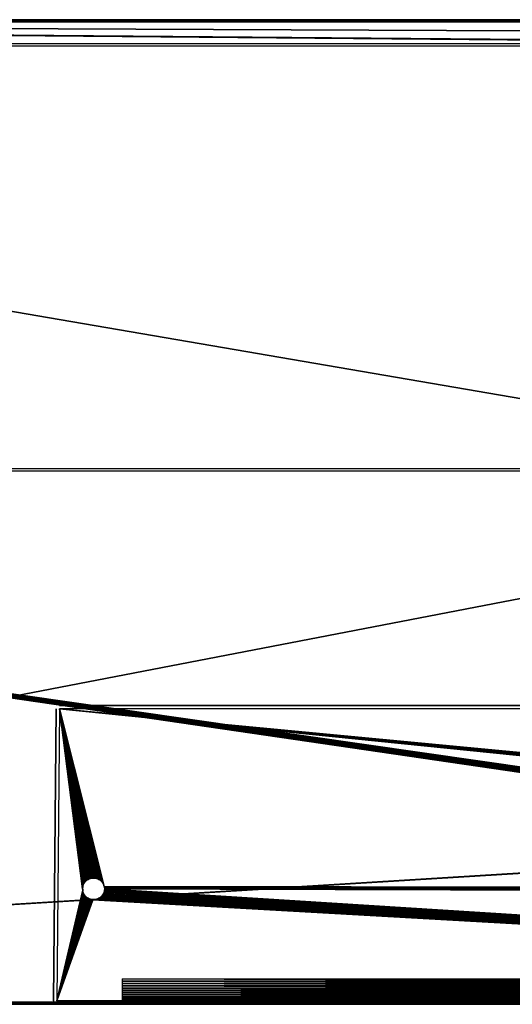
# Model space of a CAD drawing. Header units: millimetres. Extents: x -375 to 375, y -72 to 72.
# Tile 2 of 5: x -140 to -67, y -72 to 72. Entities that reach past the tile are written whole.
import ezdxf

# ---------------------------------------------------------------- set-up
doc = ezdxf.new("R2010")
doc.units = ezdxf.units.MM
doc.header["$LTSCALE"] = 26.699852
for name, color, linetype in [('1', 7, 'CONTINUOUS'), ('11', 7, 'CONTINUOUS'), ('12', 7, 'CONTINUOUS'), ('13', 7, 'CONTINUOUS'), ('14', 7, 'CONTINUOUS'), ('17', 7, 'CONTINUOUS'), ('18', 7, 'CONTINUOUS'), ('19', 7, 'CONTINUOUS'), ('2', 7, 'CONTINUOUS'), ('20', 7, 'CONTINUOUS'), ('21', 7, 'CONTINUOUS'), ('23', 7, 'CONTINUOUS'), ('25', 7, 'CONTINUOUS'), ('26', 7, 'CONTINUOUS'), ('28', 7, 'CONTINUOUS'), ('3', 7, 'CONTINUOUS'), ('5', 7, 'CONTINUOUS')]:
    doc.layers.add(name, color=color, linetype=linetype)

msp = doc.modelspace()

# ---------------------------------------------------------------- linework, layer by layer
at = {"layer": '1', "color": 7, "linetype": 'Continuous'}
for points in [[(-374.7, -72.2), (-374.7, 72.2), (374.7, 72.2), (-374.7, -72.2)], [(374.7, -72.2), (-374.7, -72.2), (374.7, 72.2), (374.7, -72.2)]]:
    msp.add_3dface(points, dxfattribs=at)
at = {"layer": '11', "color": 7, "linetype": 'Continuous'}
for points in [[(374.7, -72.2, 8), (-374.7, -72.2, 8), (374.7, -72.5, 7.7), (374.7, -72.2, 8)], [(-374.7, -72.2, 8), (-374.7, -72.5, 7.7), (374.7, -72.5, 7.7), (-374.7, -72.2, 8)]]:
    msp.add_3dface(points, dxfattribs=at)
at = {"layer": '12', "color": 7, "linetype": 'Continuous'}
for points in [[(-374.7, -72.2), (374.7, -72.2), (-374.7, -72.5, 0.3), (-374.7, -72.2)], [(374.7, -72.2), (374.7, -72.5, 0.3), (-374.7, -72.5, 0.3), (374.7, -72.2)]]:
    msp.add_3dface(points, dxfattribs=at)
at = {"layer": '13', "color": 7, "linetype": 'Continuous'}
for points in [[(-374.7, 72.2, 8), (374.7, 72.2, 8), (-374.7, 72.5, 7.7), (-374.7, 72.2, 8)], [(374.7, 72.2, 8), (374.7, 72.5, 7.7), (-374.7, 72.5, 7.7), (374.7, 72.2, 8)]]:
    msp.add_3dface(points, dxfattribs=at)
at = {"layer": '14', "color": 7, "linetype": 'Continuous'}
for points in [[(374.7, 72.2), (-374.7, 72.2), (374.7, 72.5, 0.3), (374.7, 72.2)], [(-374.7, 72.2), (-374.7, 72.5, 0.3), (374.7, 72.5, 0.3), (-374.7, 72.2)]]:
    msp.add_3dface(points, dxfattribs=at)
at = {"layer": '17', "linetype": 'Continuous'}
for points in [[(-124.75, -72.5, 27), (-124.75, -72.5, 11.75), (-113.63, -72.5, 16.2), (-124.75, -72.5, 27)], [(-124.75, -72.5, 11.75), (-20, -72.5, 11.75), (-112.12, -72.5, 15.5), (-124.75, -72.5, 11.75)], [(-113.63, -72.5, 16.2), (-124.75, -72.5, 11.75), (-113.46, -72.5, 16.04), (-113.63, -72.5, 16.2)], [(-113.46, -72.5, 16.04), (-124.75, -72.5, 11.75), (-113.26, -72.5, 15.89), (-113.46, -72.5, 16.04)], [(-113.26, -72.5, 15.89), (-124.75, -72.5, 11.75), (-113.05, -72.5, 15.76), (-113.26, -72.5, 15.89)], [(-113.05, -72.5, 15.76), (-124.75, -72.5, 11.75), (-112.83, -72.5, 15.66), (-113.05, -72.5, 15.76)], [(-112.83, -72.5, 15.66), (-124.75, -72.5, 11.75), (-112.6, -72.5, 15.58), (-112.83, -72.5, 15.66)], [(-112.6, -72.5, 15.58), (-124.75, -72.5, 11.75), (-112.36, -72.5, 15.53), (-112.6, -72.5, 15.58)], [(-112.36, -72.5, 15.53), (-124.75, -72.5, 11.75), (-112.12, -72.5, 15.5), (-112.36, -72.5, 15.53)], [(124.75, -72.5, 27), (-124.75, -72.5, 27), (112, -72.5, 22), (124.75, -72.5, 27)], [(10, -72.5, 22.82), (-124.75, -72.5, 27), (-10, -72.5, 22.82), (10, -72.5, 22.82)], [(-10, -72.5, 22.82), (-124.75, -72.5, 27), (-10.75, -72.5, 22.79), (-10, -72.5, 22.82)], [(-10.75, -72.5, 22.79), (-124.75, -72.5, 27), (-11.49, -72.5, 22.71), (-10.75, -72.5, 22.79)], [(-11.49, -72.5, 22.71), (-124.75, -72.5, 27), (-12.23, -72.5, 22.57), (-11.49, -72.5, 22.71)], [(-12.23, -72.5, 22.57), (-124.75, -72.5, 27), (-12.95, -72.5, 22.38), (-12.23, -72.5, 22.57)], [(-12.95, -72.5, 22.38), (-124.75, -72.5, 27), (-13.65, -72.5, 22.13), (-12.95, -72.5, 22.38)], [(-13.65, -72.5, 22.13), (-124.75, -72.5, 27), (-14.34, -72.5, 21.83), (-13.65, -72.5, 22.13)], [(-14.34, -72.5, 21.83), (-124.75, -72.5, 27), (-15, -72.5, 21.48), (-14.34, -72.5, 21.83)], [(-15, -72.5, 21.48), (-124.75, -72.5, 27), (-15.63, -72.5, 21.08), (-15, -72.5, 21.48)], [(-15.63, -72.5, 21.08), (-124.75, -72.5, 27), (-16.23, -72.5, 20.64), (-15.63, -72.5, 21.08)], [(-16.23, -72.5, 20.64), (-124.75, -72.5, 27), (-16.8, -72.5, 20.15), (-16.23, -72.5, 20.64)], [(-16.8, -72.5, 20.15), (-124.75, -72.5, 27), (-17.33, -72.5, 19.62), (-16.8, -72.5, 20.15)], [(-17.33, -72.5, 19.62), (-124.75, -72.5, 27), (-17.82, -72.5, 19.06), (-17.33, -72.5, 19.62)], [(-17.82, -72.5, 19.06), (-124.75, -72.5, 27), (-18.26, -72.5, 18.46), (-17.82, -72.5, 19.06)], [(-18.26, -72.5, 18.46), (-124.75, -72.5, 27), (-18.66, -72.5, 17.82), (-18.26, -72.5, 18.46)], [(-18.66, -72.5, 17.82), (-124.75, -72.5, 27), (-19.01, -72.5, 17.16), (-18.66, -72.5, 17.82)], [(-19.01, -72.5, 17.16), (-124.75, -72.5, 27), (-19.31, -72.5, 16.48), (-19.01, -72.5, 17.16)], [(-19.31, -72.5, 16.48), (-124.75, -72.5, 27), (-19.56, -72.5, 15.77), (-19.31, -72.5, 16.48)], [(-19.56, -72.5, 15.77), (-124.75, -72.5, 27), (-19.75, -72.5, 15.05), (-19.56, -72.5, 15.77)], [(-19.75, -72.5, 15.05), (-124.75, -72.5, 27), (-19.89, -72.5, 14.31), (-19.75, -72.5, 15.05)], [(-19.89, -72.5, 14.31), (-124.75, -72.5, 27), (-19.97, -72.5, 13.57), (-19.89, -72.5, 14.31)], [(-19.97, -72.5, 13.57), (-124.75, -72.5, 27), (-20, -72.5, 12.82), (-19.97, -72.5, 13.57)], [(-20, -72.5, 12.82), (-124.75, -72.5, 27), (-20, -72.5, 11.75), (-20, -72.5, 12.82)], [(-20, -72.5, 11.75), (-124.75, -72.5, 27), (-111.4, -72.5, 23.92), (-20, -72.5, 11.75)], [(-114.25, -72.5, 21.75), (-124.75, -72.5, 27), (-114.25, -72.5, 17.75), (-114.25, -72.5, 21.75)], [(-124.75, -72.5, 27), (-114.25, -72.5, 21.75), (-114.24, -72.5, 21.99), (-124.75, -72.5, 27)], [(-114.25, -72.5, 17.75), (-124.75, -72.5, 27), (-114.24, -72.5, 17.51), (-114.25, -72.5, 17.75)], [(-114.24, -72.5, 17.51), (-124.75, -72.5, 27), (-114.2, -72.5, 17.27), (-114.24, -72.5, 17.51)], [(-114.2, -72.5, 17.27), (-124.75, -72.5, 27), (-114.13, -72.5, 17.03), (-114.2, -72.5, 17.27)], [(-114.13, -72.5, 17.03), (-124.75, -72.5, 27), (-114.04, -72.5, 16.81), (-114.13, -72.5, 17.03)], [(-114.04, -72.5, 16.81), (-124.75, -72.5, 27), (-113.93, -72.5, 16.59), (-114.04, -72.5, 16.81)], [(-113.93, -72.5, 16.59), (-124.75, -72.5, 27), (-113.79, -72.5, 16.39), (-113.93, -72.5, 16.59)], [(-113.79, -72.5, 16.39), (-124.75, -72.5, 27), (-113.63, -72.5, 16.2), (-113.79, -72.5, 16.39)], [(-111.4, -72.5, 23.92), (-124.75, -72.5, 27), (-111.64, -72.5, 23.97), (-111.4, -72.5, 23.92)], [(-111.64, -72.5, 23.97), (-124.75, -72.5, 27), (-111.88, -72.5, 24), (-111.64, -72.5, 23.97)], [(-111.88, -72.5, 24), (-124.75, -72.5, 27), (-112.12, -72.5, 24), (-111.88, -72.5, 24)], [(-112.12, -72.5, 24), (-124.75, -72.5, 27), (-112.36, -72.5, 23.97), (-112.12, -72.5, 24)], [(-112.36, -72.5, 23.97), (-124.75, -72.5, 27), (-112.6, -72.5, 23.92), (-112.36, -72.5, 23.97)], [(-112.6, -72.5, 23.92), (-124.75, -72.5, 27), (-112.83, -72.5, 23.84), (-112.6, -72.5, 23.92)], [(-112.83, -72.5, 23.84), (-124.75, -72.5, 27), (-113.05, -72.5, 23.74), (-112.83, -72.5, 23.84)], [(-113.05, -72.5, 23.74), (-124.75, -72.5, 27), (-113.26, -72.5, 23.61), (-113.05, -72.5, 23.74)], [(-113.26, -72.5, 23.61), (-124.75, -72.5, 27), (-113.46, -72.5, 23.46), (-113.26, -72.5, 23.61)], [(-113.46, -72.5, 23.46), (-124.75, -72.5, 27), (-113.63, -72.5, 23.3), (-113.46, -72.5, 23.46)], [(-113.63, -72.5, 23.3), (-124.75, -72.5, 27), (-113.79, -72.5, 23.11), (-113.63, -72.5, 23.3)], [(-113.79, -72.5, 23.11), (-124.75, -72.5, 27), (-113.93, -72.5, 22.91), (-113.79, -72.5, 23.11)], [(-113.93, -72.5, 22.91), (-124.75, -72.5, 27), (-114.04, -72.5, 22.69), (-113.93, -72.5, 22.91)], [(-114.04, -72.5, 22.69), (-124.75, -72.5, 27), (-114.13, -72.5, 22.47), (-114.04, -72.5, 22.69)], [(-114.13, -72.5, 22.47), (-124.75, -72.5, 27), (-114.2, -72.5, 22.23), (-114.13, -72.5, 22.47)], [(-114.2, -72.5, 22.23), (-124.75, -72.5, 27), (-114.24, -72.5, 21.99), (-114.2, -72.5, 22.23)], [(112, -72.5, 22), (-124.75, -72.5, 27), (108, -72.5, 22), (112, -72.5, 22)], [(108, -72.5, 22), (-124.75, -72.5, 27), (107.76, -72.5, 21.99), (108, -72.5, 22)], [(107.76, -72.5, 21.99), (-124.75, -72.5, 27), (107.52, -72.5, 21.95), (107.76, -72.5, 21.99)], [(107.52, -72.5, 21.95), (-124.75, -72.5, 27), (107.28, -72.5, 21.88), (107.52, -72.5, 21.95)], [(107.28, -72.5, 21.88), (-124.75, -72.5, 27), (107.06, -72.5, 21.79), (107.28, -72.5, 21.88)], [(107.06, -72.5, 21.79), (-124.75, -72.5, 27), (106.84, -72.5, 21.68), (107.06, -72.5, 21.79)], [(106.84, -72.5, 21.68), (-124.75, -72.5, 27), (106.64, -72.5, 21.54), (106.84, -72.5, 21.68)], [(106.64, -72.5, 21.54), (-124.75, -72.5, 27), (106.45, -72.5, 21.38), (106.64, -72.5, 21.54)], [(106.45, -72.5, 21.38), (-124.75, -72.5, 27), (106.29, -72.5, 21.21), (106.45, -72.5, 21.38)], [(106.29, -72.5, 21.21), (-124.75, -72.5, 27), (106.14, -72.5, 21.01), (106.29, -72.5, 21.21)], [(106.14, -72.5, 21.01), (-124.75, -72.5, 27), (106.01, -72.5, 20.8), (106.14, -72.5, 21.01)], [(106.01, -72.5, 20.8), (-124.75, -72.5, 27), (105.91, -72.5, 20.58), (106.01, -72.5, 20.8)], [(105.91, -72.5, 20.58), (-124.75, -72.5, 27), (105.83, -72.5, 20.35), (105.91, -72.5, 20.58)], [(105.83, -72.5, 20.35), (-124.75, -72.5, 27), (105.78, -72.5, 20.11), (105.83, -72.5, 20.35)], [(-124.75, -72.5, 27), (10, -72.5, 22.82), (105.78, -72.5, 20.11), (-124.75, -72.5, 27)], [(-112.12, -72.5, 15.5), (-20, -72.5, 11.75), (-111.88, -72.5, 15.5), (-112.12, -72.5, 15.5)], [(-111.88, -72.5, 15.5), (-20, -72.5, 11.75), (-111.64, -72.5, 15.53), (-111.88, -72.5, 15.5)], [(-111.64, -72.5, 15.53), (-20, -72.5, 11.75), (-111.4, -72.5, 15.58), (-111.64, -72.5, 15.53)], [(-111.4, -72.5, 15.58), (-20, -72.5, 11.75), (-111.17, -72.5, 15.66), (-111.4, -72.5, 15.58)], [(-111.17, -72.5, 23.84), (-20, -72.5, 11.75), (-111.4, -72.5, 23.92), (-111.17, -72.5, 23.84)], [(-111.17, -72.5, 15.66), (-20, -72.5, 11.75), (-110.95, -72.5, 15.76), (-111.17, -72.5, 15.66)], [(-110.95, -72.5, 23.74), (-20, -72.5, 11.75), (-111.17, -72.5, 23.84), (-110.95, -72.5, 23.74)], [(-110.95, -72.5, 15.76), (-20, -72.5, 11.75), (-110.74, -72.5, 15.89), (-110.95, -72.5, 15.76)], [(-110.74, -72.5, 23.61), (-20, -72.5, 11.75), (-110.95, -72.5, 23.74), (-110.74, -72.5, 23.61)], [(-110.74, -72.5, 15.89), (-20, -72.5, 11.75), (-110.54, -72.5, 16.04), (-110.74, -72.5, 15.89)], [(-110.54, -72.5, 23.46), (-20, -72.5, 11.75), (-110.74, -72.5, 23.61), (-110.54, -72.5, 23.46)], [(-110.54, -72.5, 16.04), (-20, -72.5, 11.75), (-110.37, -72.5, 16.2), (-110.54, -72.5, 16.04)], [(-110.37, -72.5, 23.3), (-20, -72.5, 11.75), (-110.54, -72.5, 23.46), (-110.37, -72.5, 23.3)], [(-110.37, -72.5, 16.2), (-20, -72.5, 11.75), (-110.21, -72.5, 16.39), (-110.37, -72.5, 16.2)], [(-110.21, -72.5, 23.11), (-20, -72.5, 11.75), (-110.37, -72.5, 23.3), (-110.21, -72.5, 23.11)], [(-110.21, -72.5, 16.39), (-20, -72.5, 11.75), (-110.07, -72.5, 16.59), (-110.21, -72.5, 16.39)], [(-110.07, -72.5, 22.91), (-20, -72.5, 11.75), (-110.21, -72.5, 23.11), (-110.07, -72.5, 22.91)], [(-110.07, -72.5, 16.59), (-20, -72.5, 11.75), (-109.96, -72.5, 16.81), (-110.07, -72.5, 16.59)], [(-109.96, -72.5, 22.69), (-20, -72.5, 11.75), (-110.07, -72.5, 22.91), (-109.96, -72.5, 22.69)], [(-109.96, -72.5, 16.81), (-20, -72.5, 11.75), (-109.87, -72.5, 17.03), (-109.96, -72.5, 16.81)], [(-109.87, -72.5, 22.47), (-20, -72.5, 11.75), (-109.96, -72.5, 22.69), (-109.87, -72.5, 22.47)], [(-109.87, -72.5, 17.03), (-20, -72.5, 11.75), (-109.8, -72.5, 17.27), (-109.87, -72.5, 17.03)], [(-109.8, -72.5, 22.23), (-20, -72.5, 11.75), (-109.87, -72.5, 22.47), (-109.8, -72.5, 22.23)], [(-109.8, -72.5, 17.27), (-20, -72.5, 11.75), (-109.76, -72.5, 17.51), (-109.8, -72.5, 17.27)], [(-109.76, -72.5, 21.99), (-20, -72.5, 11.75), (-109.8, -72.5, 22.23), (-109.76, -72.5, 21.99)], [(-109.76, -72.5, 17.51), (-20, -72.5, 11.75), (-109.75, -72.5, 17.75), (-109.76, -72.5, 17.51)], [(-109.75, -72.5, 21.75), (-20, -72.5, 11.75), (-109.76, -72.5, 21.99), (-109.75, -72.5, 21.75)], [(-109.75, -72.5, 17.75), (-20, -72.5, 11.75), (-109.75, -72.5, 21.75), (-109.75, -72.5, 17.75)]]:
    msp.add_3dface(points, dxfattribs=at)
at = {"layer": '18', "linetype": 'Continuous'}
for points in [[(-124.75, -69.1, 8.02), (-124.75, -68.75, 8), (-20, -69.1, 8.02), (-124.75, -69.1, 8.02)], [(-20, -69.1, 8.02), (-124.75, -68.75, 8), (-20, -68.75, 8), (-20, -69.1, 8.02)], [(-124.75, -69.44, 8.06), (-124.75, -69.1, 8.02), (-20, -69.44, 8.06), (-124.75, -69.44, 8.06)], [(-20, -69.44, 8.06), (-124.75, -69.1, 8.02), (-20, -69.1, 8.02), (-20, -69.44, 8.06)], [(-124.75, -69.78, 8.14), (-124.75, -69.44, 8.06), (-20, -69.78, 8.14), (-124.75, -69.78, 8.14)], [(-20, -69.78, 8.14), (-124.75, -69.44, 8.06), (-20, -69.44, 8.06), (-20, -69.78, 8.14)], [(-124.75, -70.1, 8.25), (-124.75, -69.78, 8.14), (-20, -70.1, 8.25), (-124.75, -70.1, 8.25)], [(-20, -70.1, 8.25), (-124.75, -69.78, 8.14), (-20, -69.78, 8.14), (-20, -70.1, 8.25)], [(-124.75, -70.42, 8.39), (-124.75, -70.1, 8.25), (-20, -70.42, 8.39), (-124.75, -70.42, 8.39)], [(-20, -70.42, 8.39), (-124.75, -70.1, 8.25), (-20, -70.1, 8.25), (-20, -70.42, 8.39)], [(-124.75, -70.72, 8.56), (-124.75, -70.42, 8.39), (-20, -70.72, 8.56), (-124.75, -70.72, 8.56)], [(-20, -70.72, 8.56), (-124.75, -70.42, 8.39), (-20, -70.42, 8.39), (-20, -70.72, 8.56)], [(-124.75, -71.01, 8.76), (-124.75, -70.72, 8.56), (-20, -71.01, 8.76), (-124.75, -71.01, 8.76)], [(-20, -71.01, 8.76), (-124.75, -70.72, 8.56), (-20, -70.72, 8.56), (-20, -71.01, 8.76)], [(-124.75, -71.28, 8.98), (-124.75, -71.01, 8.76), (-20, -71.28, 8.98), (-124.75, -71.28, 8.98)], [(-20, -71.28, 8.98), (-124.75, -71.01, 8.76), (-20, -71.01, 8.76), (-20, -71.28, 8.98)], [(-124.75, -71.52, 9.22), (-124.75, -71.28, 8.98), (-20, -71.52, 9.22), (-124.75, -71.52, 9.22)], [(-20, -71.52, 9.22), (-124.75, -71.28, 8.98), (-20, -71.28, 8.98), (-20, -71.52, 9.22)], [(-124.75, -71.74, 9.49), (-124.75, -71.52, 9.22), (-20, -71.74, 9.49), (-124.75, -71.74, 9.49)], [(-20, -71.74, 9.49), (-124.75, -71.52, 9.22), (-20, -71.52, 9.22), (-20, -71.74, 9.49)], [(-124.75, -71.94, 9.78), (-124.75, -71.74, 9.49), (-20, -71.94, 9.78), (-124.75, -71.94, 9.78)], [(-20, -71.94, 9.78), (-124.75, -71.74, 9.49), (-20, -71.74, 9.49), (-20, -71.94, 9.78)], [(-124.75, -72.11, 10.08), (-124.75, -71.94, 9.78), (-20, -72.11, 10.08), (-124.75, -72.11, 10.08)], [(-20, -72.11, 10.08), (-124.75, -71.94, 9.78), (-20, -71.94, 9.78), (-20, -72.11, 10.08)], [(-124.75, -72.25, 10.4), (-124.75, -72.11, 10.08), (-20, -72.25, 10.4), (-124.75, -72.25, 10.4)], [(-20, -72.25, 10.4), (-124.75, -72.11, 10.08), (-20, -72.11, 10.08), (-20, -72.25, 10.4)], [(-124.75, -72.36, 10.72), (-124.75, -72.25, 10.4), (-20, -72.36, 10.72), (-124.75, -72.36, 10.72)], [(-20, -72.36, 10.72), (-124.75, -72.25, 10.4), (-20, -72.25, 10.4), (-20, -72.36, 10.72)], [(-124.75, -72.44, 11.06), (-124.75, -72.36, 10.72), (-20, -72.44, 11.06), (-124.75, -72.44, 11.06)], [(-20, -72.44, 11.06), (-124.75, -72.36, 10.72), (-20, -72.36, 10.72), (-20, -72.44, 11.06)], [(-124.75, -72.48, 11.4), (-124.75, -72.44, 11.06), (-20, -72.48, 11.4), (-124.75, -72.48, 11.4)], [(-20, -72.48, 11.4), (-124.75, -72.44, 11.06), (-20, -72.44, 11.06), (-20, -72.48, 11.4)], [(-20, -72.5, 11.75), (-124.75, -72.5, 11.75), (-124.75, -72.48, 11.4), (-20, -72.5, 11.75)], [(-20, -72.5, 11.75), (-124.75, -72.48, 11.4), (-20, -72.48, 11.4), (-20, -72.5, 11.75)]]:
    msp.add_3dface(points, dxfattribs=at)
at = {"layer": '19', "color": 2, "linetype": 'Continuous'}
for points in [[(-133.72, -72.5, 9.64), (-133.72, -72.5, 9.78), (-134.38, -72.5, 8.12), (-133.72, -72.5, 9.64)], [(-134.38, -72.5, 8.12), (-133.72, -72.5, 9.78), (-134.38, -72.5, 30.88), (-134.38, -72.5, 8.12)], [(-134.38, -72.5, 30.88), (-133.72, -72.5, 9.78), (-133.72, -72.5, 29.22), (-134.38, -72.5, 30.88)], [(-133.69, -72.5, 9.52), (-133.72, -72.5, 9.64), (-134.38, -72.5, 8.12), (-133.69, -72.5, 9.52)], [(-133.65, -72.5, 9.39), (-133.69, -72.5, 9.52), (-134.38, -72.5, 8.12), (-133.65, -72.5, 9.39)], [(-133.59, -72.5, 9.28), (-133.65, -72.5, 9.39), (-134.38, -72.5, 8.12), (-133.59, -72.5, 9.28)], [(-133.52, -72.5, 9.17), (-133.59, -72.5, 9.28), (-134.38, -72.5, 8.12), (-133.52, -72.5, 9.17)], [(-133.43, -72.5, 9.07), (-133.52, -72.5, 9.17), (-134.38, -72.5, 8.12), (-133.43, -72.5, 9.07)], [(-133.33, -72.5, 8.98), (-133.43, -72.5, 9.07), (-134.38, -72.5, 8.12), (-133.33, -72.5, 8.98)], [(-133.22, -72.5, 8.91), (-133.33, -72.5, 8.98), (-134.38, -72.5, 8.12), (-133.22, -72.5, 8.91)], [(-133.11, -72.5, 8.85), (-133.22, -72.5, 8.91), (-134.38, -72.5, 8.12), (-133.11, -72.5, 8.85)], [(-131.24, -72.5, 8.12), (-133.11, -72.5, 8.85), (-134.38, -72.5, 8.12), (-131.24, -72.5, 8.12)], [(134.38, -72.5, 30.88), (-134.38, -72.5, 30.88), (132.72, -72.5, 30.22), (134.38, -72.5, 30.88)], [(132.72, -72.5, 30.22), (-134.38, -72.5, 30.88), (-132.72, -72.5, 30.22), (132.72, -72.5, 30.22)], [(-132.72, -72.5, 30.22), (-134.38, -72.5, 30.88), (-132.86, -72.5, 30.22), (-132.72, -72.5, 30.22)], [(-132.86, -72.5, 30.22), (-134.38, -72.5, 30.88), (-132.98, -72.5, 30.19), (-132.86, -72.5, 30.22)], [(-132.98, -72.5, 30.19), (-134.38, -72.5, 30.88), (-133.11, -72.5, 30.15), (-132.98, -72.5, 30.19)], [(-133.11, -72.5, 30.15), (-134.38, -72.5, 30.88), (-133.22, -72.5, 30.09), (-133.11, -72.5, 30.15)], [(-133.22, -72.5, 30.09), (-134.38, -72.5, 30.88), (-133.33, -72.5, 30.02), (-133.22, -72.5, 30.09)], [(-133.33, -72.5, 30.02), (-134.38, -72.5, 30.88), (-133.43, -72.5, 29.93), (-133.33, -72.5, 30.02)], [(-133.43, -72.5, 29.93), (-134.38, -72.5, 30.88), (-133.52, -72.5, 29.83), (-133.43, -72.5, 29.93)], [(-133.52, -72.5, 29.83), (-134.38, -72.5, 30.88), (-133.59, -72.5, 29.72), (-133.52, -72.5, 29.83)], [(-133.59, -72.5, 29.72), (-134.38, -72.5, 30.88), (-133.65, -72.5, 29.61), (-133.59, -72.5, 29.72)], [(-133.65, -72.5, 29.61), (-134.38, -72.5, 30.88), (-133.69, -72.5, 29.48), (-133.65, -72.5, 29.61)], [(-133.69, -72.5, 29.48), (-134.38, -72.5, 30.88), (-133.72, -72.5, 29.36), (-133.69, -72.5, 29.48)], [(-133.72, -72.5, 29.36), (-134.38, -72.5, 30.88), (-133.72, -72.5, 29.22), (-133.72, -72.5, 29.36)], [(-132.98, -72.5, 8.81), (-133.11, -72.5, 8.85), (-131.24, -72.5, 8.12), (-132.98, -72.5, 8.81)], [(-132.86, -72.5, 8.78), (-132.98, -72.5, 8.81), (-131.24, -72.5, 8.12), (-132.86, -72.5, 8.78)], [(-132.72, -72.5, 8.78), (-132.86, -72.5, 8.78), (-131.24, -72.5, 8.12), (-132.72, -72.5, 8.78)], [(-131.24, -72.5, 8.78), (-132.72, -72.5, 8.78), (-131.24, -72.5, 8.12), (-131.24, -72.5, 8.78)]]:
    msp.add_3dface(points, dxfattribs=at)
at = {"layer": '2', "color": 7, "linetype": 'Continuous'}
for points in [[(5.5, 69, 8), (369.5, 69, 8), (-374.7, 72.2, 8), (5.5, 69, 8)], [(-374.7, 72.2, 8), (369.5, 69, 8), (374.7, 72.2, 8), (-374.7, 72.2, 8)], [(5.28, 68.99, 8), (5.5, 69, 8), (-374.7, 72.2, 8), (5.28, 68.99, 8)], [(5.05, 68.95, 8), (5.28, 68.99, 8), (-374.7, 72.2, 8), (5.05, 68.95, 8)], [(-5.5, 69, 8), (5.05, 68.95, 8), (-374.7, 72.2, 8), (-5.5, 69, 8)], [(-369.5, 69, 8), (-5.5, 69, 8), (-374.7, 72.2, 8), (-369.5, 69, 8)], [(-369.72, 6.01, 8), (-374.7, -72.2, 8), (5.26, -48.78, 8), (-369.72, 6.01, 8)], [(-369.5, 6, 8), (-369.72, 6.01, 8), (5.26, -48.78, 8), (-369.5, 6, 8)], [(-5.5, 6, 8), (-369.5, 6, 8), (4.21, -47.66, 8), (-5.5, 6, 8)], [(4.21, -47.66, 8), (-369.5, 6, 8), (4.24, -47.82, 8), (4.21, -47.66, 8)], [(4.24, -47.82, 8), (-369.5, 6, 8), (4.29, -47.98, 8), (4.24, -47.82, 8)], [(4.29, -47.98, 8), (-369.5, 6, 8), (4.36, -48.13, 8), (4.29, -47.98, 8)], [(4.36, -48.13, 8), (-369.5, 6, 8), (4.45, -48.26, 8), (4.36, -48.13, 8)], [(4.45, -48.26, 8), (-369.5, 6, 8), (4.55, -48.39, 8), (4.45, -48.26, 8)], [(4.55, -48.39, 8), (-369.5, 6, 8), (4.67, -48.5, 8), (4.55, -48.39, 8)], [(4.67, -48.5, 8), (-369.5, 6, 8), (4.8, -48.6, 8), (4.67, -48.5, 8)], [(4.8, -48.6, 8), (-369.5, 6, 8), (4.95, -48.68, 8), (4.8, -48.6, 8)], [(4.95, -48.68, 8), (-369.5, 6, 8), (5.1, -48.74, 8), (4.95, -48.68, 8)], [(5.1, -48.74, 8), (-369.5, 6, 8), (5.26, -48.78, 8), (5.1, -48.74, 8)], [(5.26, -48.78, 8), (-374.7, -72.2, 8), (5.42, -48.8, 8), (5.26, -48.78, 8)], [(-374.7, -72.2, 8), (374.7, -72.2, 8), (5.42, -48.8, 8), (-374.7, -72.2, 8)]]:
    msp.add_3dface(points, dxfattribs=at)
at = {"layer": '20', "color": 2, "linetype": 'Continuous'}
for points in [[(-130.59, -55.69, 31.24), (-134, -29, 31), (-134.38, -72, 31.38), (-130.59, -55.69, 31.24)], [(-127.5, -54.95, 31.23), (-127.44, -55.13, 31.23), (-134, -29, 31), (-127.5, -54.95, 31.23)], [(-127.44, -55.13, 31.23), (127.4, -55.5, 31.24), (-134, -29, 31), (-127.44, -55.13, 31.23)], [(-127.57, -54.78, 31.23), (-127.5, -54.95, 31.23), (-134, -29, 31), (-127.57, -54.78, 31.23)], [(-127.66, -54.62, 31.23), (-127.57, -54.78, 31.23), (-134, -29, 31), (-127.66, -54.62, 31.23)], [(-127.77, -54.47, 31.23), (-127.66, -54.62, 31.23), (-134, -29, 31), (-127.77, -54.47, 31.23)], [(-127.9, -54.34, 31.23), (-127.77, -54.47, 31.23), (-134, -29, 31), (-127.9, -54.34, 31.23)], [(-128.04, -54.22, 31.22), (-127.9, -54.34, 31.23), (-134, -29, 31), (-128.04, -54.22, 31.22)], [(-128.2, -54.11, 31.22), (-128.04, -54.22, 31.22), (-134, -29, 31), (-128.2, -54.11, 31.22)], [(-128.37, -54.03, 31.22), (-128.2, -54.11, 31.22), (-134, -29, 31), (-128.37, -54.03, 31.22)], [(-128.54, -53.97, 31.22), (-128.37, -54.03, 31.22), (-134, -29, 31), (-128.54, -53.97, 31.22)], [(-128.72, -53.92, 31.22), (-128.54, -53.97, 31.22), (-134, -29, 31), (-128.72, -53.92, 31.22)], [(-128.91, -53.9, 31.22), (-128.72, -53.92, 31.22), (-134, -29, 31), (-128.91, -53.9, 31.22)], [(-129.09, -53.9, 31.22), (-128.91, -53.9, 31.22), (-134, -29, 31), (-129.09, -53.9, 31.22)], [(-129.28, -53.92, 31.22), (-129.09, -53.9, 31.22), (-134, -29, 31), (-129.28, -53.92, 31.22)], [(-129.46, -53.97, 31.22), (-129.28, -53.92, 31.22), (-134, -29, 31), (-129.46, -53.97, 31.22)], [(-129.63, -54.03, 31.22), (-129.46, -53.97, 31.22), (-134, -29, 31), (-129.63, -54.03, 31.22)], [(-129.8, -54.11, 31.22), (-129.63, -54.03, 31.22), (-134, -29, 31), (-129.8, -54.11, 31.22)], [(-129.96, -54.22, 31.22), (-129.8, -54.11, 31.22), (-134, -29, 31), (-129.96, -54.22, 31.22)], [(-130.1, -54.34, 31.23), (-129.96, -54.22, 31.22), (-134, -29, 31), (-130.1, -54.34, 31.23)], [(-130.23, -54.47, 31.23), (-130.1, -54.34, 31.23), (-134, -29, 31), (-130.23, -54.47, 31.23)], [(-130.34, -54.62, 31.23), (-130.23, -54.47, 31.23), (-134, -29, 31), (-130.34, -54.62, 31.23)], [(-130.43, -54.78, 31.23), (-130.34, -54.62, 31.23), (-134, -29, 31), (-130.43, -54.78, 31.23)], [(-130.5, -54.95, 31.23), (-130.43, -54.78, 31.23), (-134, -29, 31), (-130.5, -54.95, 31.23)], [(-130.56, -55.13, 31.23), (-130.5, -54.95, 31.23), (-134, -29, 31), (-130.56, -55.13, 31.23)], [(-130.59, -55.31, 31.23), (-130.56, -55.13, 31.23), (-134, -29, 31), (-130.59, -55.31, 31.23)], [(-130.6, -55.5, 31.24), (-130.59, -55.31, 31.23), (-134, -29, 31), (-130.6, -55.5, 31.24)], [(-130.59, -55.69, 31.24), (-130.6, -55.5, 31.24), (-134, -29, 31), (-130.59, -55.69, 31.24)], [(128.91, -53.9, 31.22), (129.09, -53.9, 31.22), (-134, -29, 31), (128.91, -53.9, 31.22)], [(-134, -29, 31), (129.09, -53.9, 31.22), (134, -29, 31), (-134, -29, 31)], [(128.72, -53.92, 31.22), (128.91, -53.9, 31.22), (-134, -29, 31), (128.72, -53.92, 31.22)], [(128.54, -53.97, 31.22), (128.72, -53.92, 31.22), (-134, -29, 31), (128.54, -53.97, 31.22)], [(128.37, -54.03, 31.22), (128.54, -53.97, 31.22), (-134, -29, 31), (128.37, -54.03, 31.22)], [(128.2, -54.11, 31.22), (128.37, -54.03, 31.22), (-134, -29, 31), (128.2, -54.11, 31.22)], [(128.04, -54.22, 31.22), (128.2, -54.11, 31.22), (-134, -29, 31), (128.04, -54.22, 31.22)], [(127.9, -54.34, 31.23), (128.04, -54.22, 31.22), (-134, -29, 31), (127.9, -54.34, 31.23)], [(127.77, -54.47, 31.23), (127.9, -54.34, 31.23), (-134, -29, 31), (127.77, -54.47, 31.23)], [(127.66, -54.62, 31.23), (127.77, -54.47, 31.23), (-134, -29, 31), (127.66, -54.62, 31.23)], [(127.57, -54.78, 31.23), (127.66, -54.62, 31.23), (-134, -29, 31), (127.57, -54.78, 31.23)], [(127.5, -54.95, 31.23), (127.57, -54.78, 31.23), (-134, -29, 31), (127.5, -54.95, 31.23)], [(127.44, -55.13, 31.23), (127.5, -54.95, 31.23), (-134, -29, 31), (127.44, -55.13, 31.23)], [(127.41, -55.31, 31.23), (127.44, -55.13, 31.23), (-134, -29, 31), (127.41, -55.31, 31.23)], [(127.4, -55.5, 31.24), (127.41, -55.31, 31.23), (-134, -29, 31), (127.4, -55.5, 31.24)], [(-130.56, -55.87, 31.24), (-130.59, -55.69, 31.24), (-134.38, -72, 31.38), (-130.56, -55.87, 31.24)], [(-130.5, -56.05, 31.24), (-130.56, -55.87, 31.24), (-134.38, -72, 31.38), (-130.5, -56.05, 31.24)], [(-130.43, -56.22, 31.24), (-130.5, -56.05, 31.24), (-134.38, -72, 31.38), (-130.43, -56.22, 31.24)], [(-130.34, -56.38, 31.24), (-130.43, -56.22, 31.24), (-134.38, -72, 31.38), (-130.34, -56.38, 31.24)], [(-130.23, -56.53, 31.24), (-130.34, -56.38, 31.24), (-134.38, -72, 31.38), (-130.23, -56.53, 31.24)], [(-130.1, -56.66, 31.25), (-130.23, -56.53, 31.24), (-134.38, -72, 31.38), (-130.1, -56.66, 31.25)], [(-127.77, -56.53, 31.24), (-127.9, -56.66, 31.25), (134.38, -72, 31.38), (-127.77, -56.53, 31.24)], [(-127.66, -56.38, 31.24), (-127.77, -56.53, 31.24), (134.38, -72, 31.38), (-127.66, -56.38, 31.24)], [(-127.57, -56.22, 31.24), (-127.66, -56.38, 31.24), (134.38, -72, 31.38), (-127.57, -56.22, 31.24)], [(-127.5, -56.05, 31.24), (-127.57, -56.22, 31.24), (134.38, -72, 31.38), (-127.5, -56.05, 31.24)], [(-127.44, -55.87, 31.24), (-127.5, -56.05, 31.24), (134.38, -72, 31.38), (-127.44, -55.87, 31.24)], [(-127.44, -55.13, 31.23), (-127.41, -55.31, 31.23), (127.4, -55.5, 31.24), (-127.44, -55.13, 31.23)], [(-127.41, -55.69, 31.24), (-127.44, -55.87, 31.24), (134.38, -72, 31.38), (-127.41, -55.69, 31.24)], [(-127.41, -55.31, 31.23), (-127.4, -55.5, 31.24), (127.4, -55.5, 31.24), (-127.41, -55.31, 31.23)], [(-127.4, -55.5, 31.24), (-127.41, -55.69, 31.24), (134.38, -72, 31.38), (-127.4, -55.5, 31.24)], [(127.4, -55.5, 31.24), (-127.4, -55.5, 31.24), (127.41, -55.69, 31.24), (127.4, -55.5, 31.24)], [(127.41, -55.69, 31.24), (-127.4, -55.5, 31.24), (127.44, -55.87, 31.24), (127.41, -55.69, 31.24)], [(127.44, -55.87, 31.24), (-127.4, -55.5, 31.24), (127.5, -56.05, 31.24), (127.44, -55.87, 31.24)], [(127.5, -56.05, 31.24), (-127.4, -55.5, 31.24), (127.57, -56.22, 31.24), (127.5, -56.05, 31.24)], [(127.57, -56.22, 31.24), (-127.4, -55.5, 31.24), (134.38, -72, 31.38), (127.57, -56.22, 31.24)], [(-129.96, -56.78, 31.25), (-130.1, -56.66, 31.25), (-134.38, -72, 31.38), (-129.96, -56.78, 31.25)], [(-129.8, -56.89, 31.25), (-129.96, -56.78, 31.25), (-134.38, -72, 31.38), (-129.8, -56.89, 31.25)], [(-129.63, -56.97, 31.25), (-129.8, -56.89, 31.25), (-134.38, -72, 31.38), (-129.63, -56.97, 31.25)], [(-129.46, -57.03, 31.25), (-129.63, -56.97, 31.25), (-134.38, -72, 31.38), (-129.46, -57.03, 31.25)], [(-129.28, -57.08, 31.25), (-129.46, -57.03, 31.25), (-134.38, -72, 31.38), (-129.28, -57.08, 31.25)], [(-129.09, -57.1, 31.25), (-129.28, -57.08, 31.25), (-134.38, -72, 31.38), (-129.09, -57.1, 31.25)], [(134.38, -72, 31.38), (-129.09, -57.1, 31.25), (-134.38, -72, 31.38), (134.38, -72, 31.38)], [(-128.91, -57.1, 31.25), (-129.09, -57.1, 31.25), (134.38, -72, 31.38), (-128.91, -57.1, 31.25)], [(-128.72, -57.08, 31.25), (-128.91, -57.1, 31.25), (134.38, -72, 31.38), (-128.72, -57.08, 31.25)], [(-128.54, -57.03, 31.25), (-128.72, -57.08, 31.25), (134.38, -72, 31.38), (-128.54, -57.03, 31.25)], [(-128.37, -56.97, 31.25), (-128.54, -57.03, 31.25), (134.38, -72, 31.38), (-128.37, -56.97, 31.25)], [(-128.2, -56.89, 31.25), (-128.37, -56.97, 31.25), (134.38, -72, 31.38), (-128.2, -56.89, 31.25)], [(-128.04, -56.78, 31.25), (-128.2, -56.89, 31.25), (134.38, -72, 31.38), (-128.04, -56.78, 31.25)], [(-127.9, -56.66, 31.25), (-128.04, -56.78, 31.25), (134.38, -72, 31.38), (-127.9, -56.66, 31.25)]]:
    msp.add_3dface(points, dxfattribs=at)
at = {"layer": '21', "color": 2, "linetype": 'Continuous'}
for points in [[(-134.88, -72, 30.88), (-134.5, -29, 30.5), (-134.88, -72, 8.12), (-134.88, -72, 30.88)], [(-134.88, -72, 8.12), (-134.5, -29, 30.5), (-134.5, -29, 8.5), (-134.88, -72, 8.12)]]:
    msp.add_3dface(points, dxfattribs=at)
at = {"layer": '23', "color": 2, "linetype": 'Continuous'}
for points in [[(-134.88, -72, 30.88), (-134.88, -72, 8.12), (-134.87, -72.07, 8.12), (-134.88, -72, 30.88)], [(-134.87, -72.07, 30.88), (-134.88, -72, 30.88), (-134.87, -72.07, 8.12), (-134.87, -72.07, 30.88)], [(-134.86, -72.15, 30.88), (-134.87, -72.07, 30.88), (-134.86, -72.15, 8.12), (-134.86, -72.15, 30.88)], [(-134.86, -72.15, 8.12), (-134.87, -72.07, 30.88), (-134.87, -72.07, 8.12), (-134.86, -72.15, 8.12)], [(-134.83, -72.22, 30.88), (-134.86, -72.15, 30.88), (-134.83, -72.22, 8.12), (-134.83, -72.22, 30.88)], [(-134.83, -72.22, 8.12), (-134.86, -72.15, 30.88), (-134.86, -72.15, 8.12), (-134.83, -72.22, 8.12)], [(-134.79, -72.29, 30.88), (-134.83, -72.22, 30.88), (-134.79, -72.29, 8.12), (-134.79, -72.29, 30.88)], [(-134.79, -72.29, 8.12), (-134.83, -72.22, 30.88), (-134.83, -72.22, 8.12), (-134.79, -72.29, 8.12)], [(-134.73, -72.35, 30.88), (-134.79, -72.29, 30.88), (-134.73, -72.35, 8.12), (-134.73, -72.35, 30.88)], [(-134.73, -72.35, 8.12), (-134.79, -72.29, 30.88), (-134.79, -72.29, 8.12), (-134.73, -72.35, 8.12)], [(-134.67, -72.4, 30.88), (-134.73, -72.35, 30.88), (-134.67, -72.4, 8.12), (-134.67, -72.4, 30.88)], [(-134.67, -72.4, 8.12), (-134.73, -72.35, 30.88), (-134.73, -72.35, 8.12), (-134.67, -72.4, 8.12)], [(-134.61, -72.44, 30.88), (-134.67, -72.4, 30.88), (-134.61, -72.44, 8.12), (-134.61, -72.44, 30.88)], [(-134.61, -72.44, 8.12), (-134.67, -72.4, 30.88), (-134.67, -72.4, 8.12), (-134.61, -72.44, 8.12)], [(-134.53, -72.48, 30.88), (-134.61, -72.44, 30.88), (-134.53, -72.48, 8.12), (-134.53, -72.48, 30.88)], [(-134.53, -72.48, 8.12), (-134.61, -72.44, 30.88), (-134.61, -72.44, 8.12), (-134.53, -72.48, 8.12)], [(-134.46, -72.49, 30.88), (-134.53, -72.48, 30.88), (-134.46, -72.49, 8.12), (-134.46, -72.49, 30.88)], [(-134.46, -72.49, 8.12), (-134.53, -72.48, 30.88), (-134.53, -72.48, 8.12), (-134.46, -72.49, 8.12)], [(-134.38, -72.5, 8.12), (-134.38, -72.5, 30.88), (-134.46, -72.49, 30.88), (-134.38, -72.5, 8.12)], [(-134.38, -72.5, 8.12), (-134.46, -72.49, 30.88), (-134.46, -72.49, 8.12), (-134.38, -72.5, 8.12)]]:
    msp.add_3dface(points, dxfattribs=at)
at = {"layer": '25', "color": 2, "linetype": 'Continuous'}
for points in [[(134.38, -72, 31.38), (-134.38, -72, 31.38), (-134.38, -72.07, 31.37), (134.38, -72, 31.38)], [(134.38, -72.07, 31.37), (134.38, -72, 31.38), (-134.38, -72.07, 31.37), (134.38, -72.07, 31.37)], [(134.38, -72.15, 31.36), (134.38, -72.07, 31.37), (-134.38, -72.15, 31.36), (134.38, -72.15, 31.36)], [(-134.38, -72.15, 31.36), (134.38, -72.07, 31.37), (-134.38, -72.07, 31.37), (-134.38, -72.15, 31.36)], [(134.38, -72.22, 31.33), (134.38, -72.15, 31.36), (-134.38, -72.22, 31.33), (134.38, -72.22, 31.33)], [(-134.38, -72.22, 31.33), (134.38, -72.15, 31.36), (-134.38, -72.15, 31.36), (-134.38, -72.22, 31.33)], [(134.38, -72.29, 31.29), (134.38, -72.22, 31.33), (-134.38, -72.29, 31.29), (134.38, -72.29, 31.29)], [(-134.38, -72.29, 31.29), (134.38, -72.22, 31.33), (-134.38, -72.22, 31.33), (-134.38, -72.29, 31.29)], [(134.38, -72.35, 31.23), (134.38, -72.29, 31.29), (-134.38, -72.35, 31.23), (134.38, -72.35, 31.23)], [(-134.38, -72.35, 31.23), (134.38, -72.29, 31.29), (-134.38, -72.29, 31.29), (-134.38, -72.35, 31.23)], [(134.38, -72.4, 31.17), (134.38, -72.35, 31.23), (-134.38, -72.4, 31.17), (134.38, -72.4, 31.17)], [(-134.38, -72.4, 31.17), (134.38, -72.35, 31.23), (-134.38, -72.35, 31.23), (-134.38, -72.4, 31.17)], [(134.38, -72.44, 31.11), (134.38, -72.4, 31.17), (-134.38, -72.44, 31.11), (134.38, -72.44, 31.11)], [(-134.38, -72.44, 31.11), (134.38, -72.4, 31.17), (-134.38, -72.4, 31.17), (-134.38, -72.44, 31.11)], [(134.38, -72.48, 31.03), (134.38, -72.44, 31.11), (-134.38, -72.48, 31.03), (134.38, -72.48, 31.03)], [(-134.38, -72.48, 31.03), (134.38, -72.44, 31.11), (-134.38, -72.44, 31.11), (-134.38, -72.48, 31.03)], [(134.38, -72.49, 30.96), (134.38, -72.48, 31.03), (-134.38, -72.49, 30.96), (134.38, -72.49, 30.96)], [(-134.38, -72.49, 30.96), (134.38, -72.48, 31.03), (-134.38, -72.48, 31.03), (-134.38, -72.49, 30.96)], [(-134.38, -72.5, 30.88), (134.38, -72.5, 30.88), (134.38, -72.49, 30.96), (-134.38, -72.5, 30.88)], [(-134.38, -72.5, 30.88), (134.38, -72.49, 30.96), (-134.38, -72.49, 30.96), (-134.38, -72.5, 30.88)]]:
    msp.add_3dface(points, dxfattribs=at)
at = {"layer": '26', "color": 2, "linetype": 'Continuous'}
for points in [[(-134, -28.5, 30.5), (134, -28.5, 30.5), (-134, -28.5, 8.5), (-134, -28.5, 30.5)], [(-134, -28.5, 8.5), (134, -28.5, 30.5), (134, -28.5, 8.5), (-134, -28.5, 8.5)]]:
    msp.add_3dface(points, dxfattribs=at)
at = {"layer": '28', "color": 250, "linetype": 'Continuous', "true_color": 0x1c1c1c}
for points in [[(-6, 68.6, 7.75), (-369, 68.6, 7.75), (-6, 6.4, 7.75), (-6, 68.6, 7.75)], [(-6, 6.4, 7.75), (-369, 68.6, 7.75), (-369, 6.4, 7.75), (-6, 6.4, 7.75)]]:
    msp.add_3dface(points, dxfattribs=at)
at = {"layer": '3', "color": 7, "linetype": 'Continuous'}
for points in [[(374.7, -72.5, 7.7), (-374.7, -72.5, 7.7), (374.7, -72.5, 0.3), (374.7, -72.5, 7.7)], [(374.7, -72.5, 0.3), (-374.7, -72.5, 7.7), (-374.7, -72.5, 0.3), (374.7, -72.5, 0.3)]]:
    msp.add_3dface(points, dxfattribs=at)
at = {"layer": '5', "color": 7, "linetype": 'Continuous'}
for points in [[(-374.7, 72.5, 7.7), (374.7, 72.5, 7.7), (-374.7, 72.5, 0.3), (-374.7, 72.5, 7.7)], [(-374.7, 72.5, 0.3), (374.7, 72.5, 7.7), (374.7, 72.5, 0.3), (-374.7, 72.5, 0.3)]]:
    msp.add_3dface(points, dxfattribs=at)

doc.saveas('drawing.dxf')
